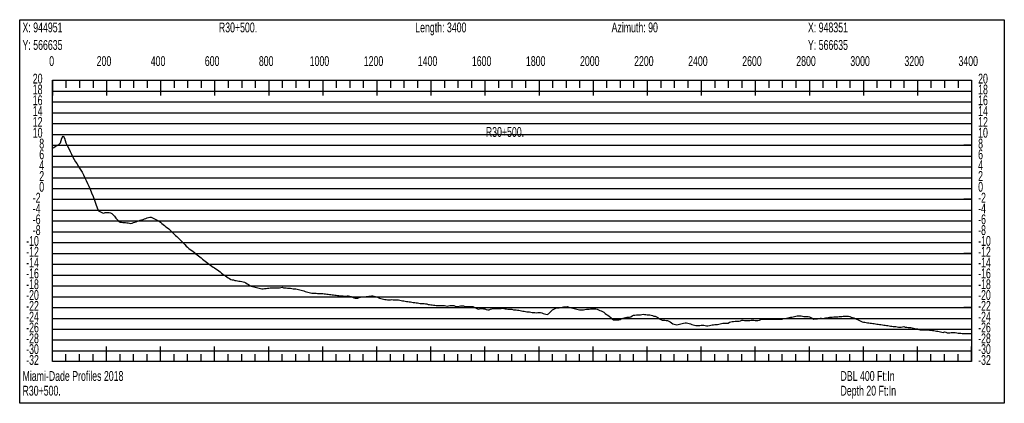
# Model space of a CAD drawing. Header units: feet. Extents: x 1 to 30, y -268 to -1.
# Tile 75 of 94: x 21.21 to 30.32, y -68.17 to -64.63. Entities that reach past the tile are written whole.
import ezdxf

# ---------------------------------------------------------------- set-up
doc = ezdxf.new("R2010")
doc.units = ezdxf.units.FT
doc.header["$MEASUREMENT"] = 0
doc.layers.add('LABELS', color=7, linetype='Continuous')
doc.layers.add('XSECTION', color=7, linetype='Continuous')

msp = doc.modelspace()

# ---------------------------------------------------------------- linework, layer by layer
at = {"layer": 'XSECTION', "color": 0, "linetype": 'Continuous'}
for points in [[(21.212, -64.63), (30.318, -64.63), (30.318, -68.175), (21.212, -68.175), (21.212, -64.63)], [(21.515, -65.19), (30.015, -65.19), (30.015, -67.79), (21.515, -67.79), (21.515, -65.19)], [(21.515, -65.19), (21.515, -65.331)], [(21.515, -65.19), (21.515, -65.331)], [(21.515, -65.19), (21.515, -65.26)], [(21.515, -65.19), (21.515, -65.26)], [(21.64, -65.19), (21.64, -65.26)], [(21.765, -65.19), (21.765, -65.26)], [(21.89, -65.19), (21.89, -65.26)], [(22.015, -65.19), (22.015, -65.331)], [(22.015, -65.19), (22.015, -65.26)], [(22.14, -65.19), (22.14, -65.26)], [(22.265, -65.19), (22.265, -65.26)], [(22.39, -65.19), (22.39, -65.26)], [(22.515, -65.19), (22.515, -65.331)], [(22.515, -65.19), (22.515, -65.26)], [(22.64, -65.19), (22.64, -65.26)], [(22.765, -65.19), (22.765, -65.26)], [(22.89, -65.19), (22.89, -65.26)], [(23.015, -65.19), (23.015, -65.331)], [(23.015, -65.19), (23.015, -65.26)], [(23.14, -65.19), (23.14, -65.26)], [(23.265, -65.19), (23.265, -65.26)], [(23.39, -65.19), (23.39, -65.26)], [(23.515, -65.19), (23.515, -65.331)], [(23.515, -65.19), (23.515, -65.26)], [(23.64, -65.19), (23.64, -65.26)], [(23.765, -65.19), (23.765, -65.26)], [(23.89, -65.19), (23.89, -65.26)], [(24.015, -65.19), (24.015, -65.331)], [(24.015, -65.19), (24.015, -65.26)], [(24.14, -65.19), (24.14, -65.26)], [(24.265, -65.19), (24.265, -65.26)], [(24.39, -65.19), (24.39, -65.26)], [(24.515, -65.19), (24.515, -65.331)], [(24.515, -65.19), (24.515, -65.26)], [(24.64, -65.19), (24.64, -65.26)], [(24.765, -65.19), (24.765, -65.26)], [(24.89, -65.19), (24.89, -65.26)], [(25.015, -65.19), (25.015, -65.331)], [(25.015, -65.19), (25.015, -65.26)], [(25.14, -65.19), (25.14, -65.26)], [(25.265, -65.19), (25.265, -65.26)], [(25.39, -65.19), (25.39, -65.26)], [(25.515, -65.19), (25.515, -65.331)], [(25.515, -65.19), (25.515, -65.26)], [(25.64, -65.19), (25.64, -65.26)], [(25.765, -65.19), (25.765, -65.26)], [(25.89, -65.19), (25.89, -65.26)], [(26.015, -65.19), (26.015, -65.331)], [(26.015, -65.19), (26.015, -65.26)], [(26.14, -65.19), (26.14, -65.26)], [(26.265, -65.19), (26.265, -65.26)], [(26.39, -65.19), (26.39, -65.26)], [(26.515, -65.19), (26.515, -65.331)], [(26.515, -65.19), (26.515, -65.26)], [(26.64, -65.19), (26.64, -65.26)], [(26.765, -65.19), (26.765, -65.26)], [(26.89, -65.19), (26.89, -65.26)], [(27.015, -65.19), (27.015, -65.331)], [(27.015, -65.19), (27.015, -65.26)], [(27.14, -65.19), (27.14, -65.26)], [(27.265, -65.19), (27.265, -65.26)], [(27.39, -65.19), (27.39, -65.26)], [(27.515, -65.19), (27.515, -65.331)], [(27.515, -65.19), (27.515, -65.26)], [(27.64, -65.19), (27.64, -65.26)], [(27.765, -65.19), (27.765, -65.26)], [(27.89, -65.19), (27.89, -65.26)], [(28.015, -65.19), (28.015, -65.331)], [(28.015, -65.19), (28.015, -65.26)], [(28.14, -65.19), (28.14, -65.26)], [(28.265, -65.19), (28.265, -65.26)], [(28.39, -65.19), (28.39, -65.26)], [(28.515, -65.19), (28.515, -65.331)], [(28.515, -65.19), (28.515, -65.26)], [(28.64, -65.19), (28.64, -65.26)], [(28.765, -65.19), (28.765, -65.26)], [(28.89, -65.19), (28.89, -65.26)], [(29.015, -65.19), (29.015, -65.331)], [(29.015, -65.19), (29.015, -65.26)], [(29.14, -65.19), (29.14, -65.26)], [(29.265, -65.19), (29.265, -65.26)], [(29.39, -65.19), (29.39, -65.26)], [(29.515, -65.19), (29.515, -65.331)], [(29.515, -65.19), (29.515, -65.26)], [(29.64, -65.19), (29.64, -65.26)], [(29.765, -65.19), (29.765, -65.26)], [(29.89, -65.19), (29.89, -65.26)], [(30.015, -65.19), (30.015, -65.331)], [(30.015, -65.19), (30.015, -65.26)], [(21.515, -65.79), (21.585, -65.79)], [(30.015, -65.79), (29.945, -65.79)], [(21.515, -66.29), (21.585, -66.29)], [(30.015, -66.29), (29.945, -66.29)], [(21.515, -66.79), (21.585, -66.79)], [(30.015, -66.79), (29.945, -66.79)], [(21.515, -67.29), (21.585, -67.29)], [(30.015, -67.29), (29.945, -67.29)], [(21.515, -67.79), (21.515, -67.649)], [(21.515, -67.79), (21.515, -67.649)], [(22.015, -67.79), (22.015, -67.649)], [(22.515, -67.79), (22.515, -67.649)], [(23.015, -67.79), (23.015, -67.649)], [(23.515, -67.79), (23.515, -67.649)], [(24.015, -67.79), (24.015, -67.649)], [(24.515, -67.79), (24.515, -67.649)], [(25.015, -67.79), (25.015, -67.649)], [(25.515, -67.79), (25.515, -67.649)], [(26.015, -67.79), (26.015, -67.649)], [(26.515, -67.79), (26.515, -67.649)], [(27.015, -67.79), (27.015, -67.649)], [(27.515, -67.79), (27.515, -67.649)], [(28.015, -67.79), (28.015, -67.649)], [(28.515, -67.79), (28.515, -67.649)], [(29.015, -67.79), (29.015, -67.649)], [(29.515, -67.79), (29.515, -67.649)], [(30.015, -67.79), (30.015, -67.649)], [(21.515, -67.79), (21.515, -67.72)], [(21.515, -67.79), (21.515, -67.72)], [(21.64, -67.79), (21.64, -67.72)], [(21.765, -67.79), (21.765, -67.72)], [(21.89, -67.79), (21.89, -67.72)], [(22.015, -67.79), (22.015, -67.72)], [(22.14, -67.79), (22.14, -67.72)], [(22.265, -67.79), (22.265, -67.72)], [(22.39, -67.79), (22.39, -67.72)], [(22.515, -67.79), (22.515, -67.72)], [(22.64, -67.79), (22.64, -67.72)], [(22.765, -67.79), (22.765, -67.72)], [(22.89, -67.79), (22.89, -67.72)], [(23.015, -67.79), (23.015, -67.72)], [(23.14, -67.79), (23.14, -67.72)], [(23.265, -67.79), (23.265, -67.72)], [(23.39, -67.79), (23.39, -67.72)], [(23.515, -67.79), (23.515, -67.72)], [(23.64, -67.79), (23.64, -67.72)], [(23.765, -67.79), (23.765, -67.72)], [(23.89, -67.79), (23.89, -67.72)], [(24.015, -67.79), (24.015, -67.72)], [(24.14, -67.79), (24.14, -67.72)], [(24.265, -67.79), (24.265, -67.72)], [(24.39, -67.79), (24.39, -67.72)], [(24.515, -67.79), (24.515, -67.72)], [(24.64, -67.79), (24.64, -67.72)], [(24.765, -67.79), (24.765, -67.72)], [(24.89, -67.79), (24.89, -67.72)], [(25.015, -67.79), (25.015, -67.72)], [(25.14, -67.79), (25.14, -67.72)], [(25.265, -67.79), (25.265, -67.72)], [(25.39, -67.79), (25.39, -67.72)], [(25.515, -67.79), (25.515, -67.72)], [(25.64, -67.79), (25.64, -67.72)], [(25.765, -67.79), (25.765, -67.72)], [(25.89, -67.79), (25.89, -67.72)], [(26.015, -67.79), (26.015, -67.72)], [(26.14, -67.79), (26.14, -67.72)], [(26.265, -67.79), (26.265, -67.72)], [(26.39, -67.79), (26.39, -67.72)], [(26.515, -67.79), (26.515, -67.72)], [(26.64, -67.79), (26.64, -67.72)], [(26.765, -67.79), (26.765, -67.72)], [(26.89, -67.79), (26.89, -67.72)], [(27.015, -67.79), (27.015, -67.72)], [(27.14, -67.79), (27.14, -67.72)], [(27.265, -67.79), (27.265, -67.72)], [(27.39, -67.79), (27.39, -67.72)], [(27.515, -67.79), (27.515, -67.72)], [(27.64, -67.79), (27.64, -67.72)], [(27.765, -67.79), (27.765, -67.72)], [(27.89, -67.79), (27.89, -67.72)], [(28.015, -67.79), (28.015, -67.72)], [(28.14, -67.79), (28.14, -67.72)], [(28.265, -67.79), (28.265, -67.72)], [(28.39, -67.79), (28.39, -67.72)], [(28.515, -67.79), (28.515, -67.72)], [(28.64, -67.79), (28.64, -67.72)], [(28.765, -67.79), (28.765, -67.72)], [(28.89, -67.79), (28.89, -67.72)], [(29.015, -67.79), (29.015, -67.72)], [(29.14, -67.79), (29.14, -67.72)], [(29.265, -67.79), (29.265, -67.72)], [(29.39, -67.79), (29.39, -67.72)], [(29.515, -67.79), (29.515, -67.72)], [(29.64, -67.79), (29.64, -67.72)], [(29.765, -67.79), (29.765, -67.72)], [(29.89, -67.79), (29.89, -67.72)], [(30.015, -67.79), (30.015, -67.72)]]:
    msp.add_lwpolyline(points, dxfattribs=at)
at = {"layer": 'XSECTION', "color": 0}
for points in [[(21.515, -65.29), (30.015, -65.29)], [(21.515, -65.39), (30.015, -65.39)], [(21.515, -65.49), (30.015, -65.49)], [(21.515, -65.59), (30.015, -65.59)], [(21.515, -65.69), (30.015, -65.69)], [(21.515, -65.79), (30.015, -65.79)], [(21.515, -65.89), (30.015, -65.89)], [(21.515, -65.99), (30.015, -65.99)], [(21.515, -66.09), (30.015, -66.09)], [(21.515, -66.19), (30.015, -66.19)], [(21.515, -66.29), (30.015, -66.29)], [(21.515, -66.39), (30.015, -66.39)], [(21.515, -66.49), (30.015, -66.49)], [(21.515, -66.59), (30.015, -66.59)], [(21.515, -66.69), (30.015, -66.69)], [(21.515, -66.79), (30.015, -66.79)], [(21.515, -66.89), (30.015, -66.89)], [(21.515, -66.99), (30.015, -66.99)], [(21.515, -67.09), (30.015, -67.09)], [(21.515, -67.19), (30.015, -67.19)], [(21.515, -67.29), (30.015, -67.29)], [(21.515, -67.39), (30.015, -67.39)], [(21.515, -67.49), (30.015, -67.49)], [(21.515, -67.59), (30.015, -67.59)], [(21.515, -67.69), (30.015, -67.69)]]:
    msp.add_lwpolyline(points, dxfattribs=at)
at = {"layer": 'XSECTION', "color": 5, "linetype": 'Continuous'}
msp.add_lwpolyline([(21.515, -65.818), (21.5275, -65.81), (21.54, -65.803), (21.5525, -65.7955), (21.565, -65.788), (21.5775, -65.7805), (21.59, -65.767), (21.6025, -65.7255), (21.615, -65.7045), (21.6275, -65.724), (21.64, -65.7675), (21.6525, -65.794), (21.665, -65.8205), (21.6775, -65.8475), (21.69, -65.874), (21.7025, -65.8995), (21.715, -65.923), (21.7275, -65.9435), (21.74, -65.96), (21.7525, -65.981), (21.765, -66.0035), (21.7775, -66.022), (21.79, -66.0405), (21.8025, -66.065), (21.815, -66.0905), (21.8275, -66.1165), (21.84, -66.1425), (21.8525, -66.168), (21.865, -66.1975), (21.8775, -66.2315), (21.89, -66.265), (21.9025, -66.2985), (21.915, -66.3335), (21.9275, -66.3685), (21.94, -66.3955), (21.9525, -66.402), (21.965, -66.4085), (21.9775, -66.415), (21.99, -66.4165), (22.0025, -66.4125), (22.015, -66.4115), (22.0275, -66.4115), (22.04, -66.412), (22.0525, -66.415), (22.065, -66.4225), (22.0775, -66.4335), (22.09, -66.4465), (22.1025, -66.463), (22.115, -66.4775), (22.1275, -66.4915), (22.14, -66.5), (22.1525, -66.5015), (22.165, -66.503), (22.1775, -66.5045), (22.19, -66.5055), (22.2025, -66.507), (22.215, -66.5085), (22.2275, -66.511), (22.24, -66.5135), (22.2525, -66.5095), (22.265, -66.505), (22.2775, -66.501), (22.29, -66.4965), (22.3025, -66.492), (22.315, -66.488), (22.3275, -66.4835), (22.34, -66.479), (22.3525, -66.475), (22.365, -66.4705), (22.3775, -66.4665), (22.39, -66.462), (22.4025, -66.458), (22.415, -66.455), (22.4275, -66.455), (22.44, -66.4605), (22.4525, -66.467), (22.465, -66.473), (22.4775, -66.4795), (22.49, -66.486), (22.5025, -66.493), (22.515, -66.501), (22.5275, -66.5135), (22.54, -66.5215), (22.5525, -66.5315), (22.565, -66.543), (22.5775, -66.5535), (22.59, -66.5635), (22.6025, -66.574), (22.615, -66.5885), (22.6275, -66.6005), (22.64, -66.612), (22.6525, -66.6235), (22.665, -66.6345), (22.6775, -66.646), (22.69, -66.6575), (22.7025, -66.669), (22.715, -66.682), (22.7275, -66.6945), (22.74, -66.7085), (22.7525, -66.7215), (22.765, -66.733), (22.7775, -66.743), (22.79, -66.753), (22.8025, -66.7625), (22.815, -66.7725), (22.8275, -66.7825), (22.84, -66.7925), (22.8525, -66.8025), (22.865, -66.812), (22.8775, -66.822), (22.89, -66.832), (22.9025, -66.842), (22.915, -66.852), (22.9275, -66.8615), (22.94, -66.8715), (22.9525, -66.8815), (22.965, -66.8915), (22.9775, -66.9), (22.99, -66.9075), (23.0025, -66.9155), (23.015, -66.924), (23.0275, -66.933), (23.04, -66.9415), (23.0525, -66.95), (23.065, -66.9615), (23.0775, -66.9715), (23.09, -66.9805), (23.1025, -66.9895), (23.115, -66.9985), (23.1275, -67.0065), (23.14, -67.014), (23.1525, -67.022), (23.165, -67.0295), (23.1775, -67.0345), (23.19, -67.035), (23.2025, -67.039), (23.215, -67.0415), (23.2275, -67.0435), (23.24, -67.0455), (23.2525, -67.047), (23.265, -67.049), (23.2775, -67.0515), (23.29, -67.0555), (23.3025, -67.063), (23.315, -67.0705), (23.3275, -67.078), (23.34, -67.0855), (23.3525, -67.092), (23.365, -67.097), (23.3775, -67.0995), (23.39, -67.1025), (23.4025, -67.1055), (23.415, -67.1085), (23.4275, -67.1115), (23.44, -67.1145), (23.4525, -67.116), (23.465, -67.116), (23.4775, -67.1145), (23.49, -67.1135), (23.5025, -67.112), (23.515, -67.11), (23.5275, -67.1065), (23.54, -67.1065), (23.5525, -67.1065), (23.565, -67.1065), (23.5775, -67.1065), (23.59, -67.1065), (23.6025, -67.1065), (23.615, -67.1065), (23.6275, -67.104), (23.64, -67.103), (23.6525, -67.1065), (23.665, -67.1065), (23.6775, -67.1085), (23.69, -67.112), (23.7025, -67.112), (23.715, -67.112), (23.7275, -67.1135), (23.74, -67.117), (23.7525, -67.1175), (23.765, -67.1175), (23.7775, -67.119), (23.79, -67.1225), (23.8025, -67.126), (23.815, -67.1295), (23.8275, -67.133), (23.84, -67.137), (23.8525, -67.141), (23.865, -67.1445), (23.8775, -67.148), (23.89, -67.1515), (23.9025, -67.155), (23.915, -67.157), (23.9275, -67.157), (23.94, -67.157), (23.9525, -67.157), (23.965, -67.159), (23.9775, -67.1595), (23.99, -67.1595), (24.0025, -67.16), (24.015, -67.1615), (24.0275, -67.163), (24.04, -67.1645), (24.0525, -67.166), (24.065, -67.1675), (24.0775, -67.169), (24.09, -67.171), (24.1025, -67.1725), (24.115, -67.174), (24.1275, -67.1755), (24.14, -67.177), (24.1525, -67.1785), (24.165, -67.18), (24.1775, -67.1815), (24.19, -67.183), (24.2025, -67.183), (24.215, -67.1855), (24.2275, -67.186), (24.24, -67.1825), (24.2525, -67.1825), (24.265, -67.1855), (24.2775, -67.189), (24.29, -67.193), (24.3025, -67.1995), (24.315, -67.202), (24.3275, -67.202), (24.34, -67.202), (24.3525, -67.198), (24.365, -67.1955), (24.3775, -67.192), (24.39, -67.192), (24.4025, -67.191), (24.415, -67.189), (24.4275, -67.187), (24.44, -67.1855), (24.4525, -67.1835), (24.465, -67.182), (24.4775, -67.182), (24.49, -67.184), (24.5025, -67.188), (24.515, -67.1925), (24.5275, -67.197), (24.54, -67.202), (24.5525, -67.2065), (24.565, -67.21), (24.5775, -67.2125), (24.59, -67.2145), (24.6025, -67.217), (24.615, -67.2195), (24.6275, -67.22), (24.64, -67.2195), (24.6525, -67.2155), (24.665, -67.2185), (24.6775, -67.22), (24.69, -67.22), (24.7025, -67.22), (24.715, -67.22), (24.7275, -67.2225), (24.74, -67.2255), (24.7525, -67.2275), (24.765, -67.2295), (24.7775, -67.231), (24.79, -67.233), (24.8025, -67.235), (24.815, -67.237), (24.8275, -67.2385), (24.84, -67.2405), (24.8525, -67.2425), (24.865, -67.244), (24.8775, -67.246), (24.89, -67.248), (24.9025, -67.25), (24.915, -67.2535), (24.9275, -67.2525), (24.94, -67.2515), (24.9525, -67.253), (24.965, -67.2545), (24.9775, -67.2565), (24.99, -67.2605), (25.0025, -67.2625), (25.015, -67.264), (25.0275, -67.2655), (25.04, -67.267), (25.0525, -67.2685), (25.065, -67.27), (25.0775, -67.271), (25.09, -67.271), (25.1025, -67.271), (25.115, -67.271), (25.1275, -67.271), (25.14, -67.271), (25.1525, -67.2735), (25.165, -67.276), (25.1775, -67.275), (25.19, -67.271), (25.2025, -67.271), (25.215, -67.271), (25.2275, -67.271), (25.24, -67.2765), (25.2525, -67.2805), (25.265, -67.28), (25.2775, -67.276), (25.29, -67.2755), (25.3025, -67.2755), (25.315, -67.2755), (25.3275, -67.279), (25.34, -67.28), (25.3525, -67.28), (25.365, -67.28), (25.3775, -67.28), (25.39, -67.28), (25.4025, -67.2815), (25.415, -67.288), (25.4275, -67.2925), (25.44, -67.2975), (25.4525, -67.305), (25.465, -67.301), (25.4775, -67.3), (25.49, -67.3), (25.5025, -67.3005), (25.515, -67.3035), (25.5275, -67.307), (25.54, -67.31), (25.5525, -67.31), (25.565, -67.3065), (25.5775, -67.303), (25.59, -67.3), (25.6025, -67.3), (25.615, -67.3), (25.6275, -67.3), (25.64, -67.3), (25.6525, -67.3), (25.665, -67.2975), (25.6775, -67.2965), (25.69, -67.3), (25.7025, -67.3015), (25.715, -67.3025), (25.7275, -67.304), (25.74, -67.305), (25.7525, -67.3055), (25.765, -67.3065), (25.7775, -67.31), (25.79, -67.3105), (25.8025, -67.3115), (25.815, -67.3135), (25.8275, -67.315), (25.84, -67.3185), (25.8525, -67.3215), (25.865, -67.325), (25.8775, -67.325), (25.89, -67.3275), (25.9025, -67.33), (25.915, -67.33), (25.9275, -67.33), (25.94, -67.332), (25.9525, -67.335), (25.965, -67.335), (25.9775, -67.337), (25.99, -67.3395), (26.0025, -67.336), (26.015, -67.335), (26.0275, -67.337), (26.04, -67.3405), (26.0525, -67.344), (26.065, -67.3475), (26.0775, -67.351), (26.09, -67.3545), (26.1025, -67.3475), (26.115, -67.337), (26.1275, -67.325), (26.14, -67.3125), (26.1525, -67.305), (26.165, -67.298), (26.1775, -67.2915), (26.19, -67.2915), (26.2025, -67.2915), (26.215, -67.2895), (26.2275, -67.286), (26.24, -67.2825), (26.2525, -67.284), (26.265, -67.285), (26.2775, -67.282), (26.29, -67.286), (26.3025, -67.289), (26.315, -67.292), (26.3275, -67.295), (26.34, -67.298), (26.3525, -67.301), (26.365, -67.304), (26.3775, -67.307), (26.39, -67.31), (26.4025, -67.311), (26.415, -67.3105), (26.4275, -67.3105), (26.44, -67.308), (26.4525, -67.3055), (26.465, -67.3055), (26.4775, -67.3055), (26.49, -67.3035), (26.5025, -67.3005), (26.515, -67.3005), (26.5275, -67.3005), (26.54, -67.301), (26.5525, -67.3065), (26.565, -67.3115), (26.5775, -67.3165), (26.59, -67.32), (26.6025, -67.327), (26.615, -67.334), (26.6275, -67.344), (26.64, -67.353), (26.6525, -67.3615), (26.665, -67.371), (26.6775, -67.383), (26.69, -67.394), (26.7025, -67.4025), (26.715, -67.405), (26.7275, -67.405), (26.74, -67.405), (26.7525, -67.404), (26.765, -67.4), (26.7775, -67.3925), (26.79, -67.388), (26.8025, -67.3845), (26.815, -67.381), (26.8275, -67.3805), (26.84, -67.3805), (26.8525, -67.3805), (26.865, -67.3765), (26.8775, -67.3675), (26.89, -67.3605), (26.9025, -67.36), (26.915, -67.359), (26.9275, -67.358), (26.94, -67.357), (26.9525, -67.3565), (26.965, -67.353), (26.9775, -67.352), (26.99, -67.3535), (27.0025, -67.3545), (27.015, -67.356), (27.0275, -67.3575), (27.04, -67.359), (27.0525, -67.3605), (27.065, -67.364), (27.0775, -67.371), (27.09, -67.371), (27.1025, -67.3755), (27.115, -67.3835), (27.1275, -67.3935), (27.14, -67.4015), (27.1525, -67.4055), (27.165, -67.4055), (27.1775, -67.408), (27.19, -67.411), (27.2025, -67.411), (27.215, -67.4145), (27.2275, -67.422), (27.24, -67.4325), (27.2525, -67.4395), (27.265, -67.444), (27.2775, -67.4475), (27.29, -67.451), (27.3025, -67.4475), (27.315, -67.444), (27.3275, -67.44), (27.34, -67.4365), (27.3525, -67.433), (27.365, -67.4315), (27.3775, -67.4325), (27.39, -67.436), (27.4025, -67.4365), (27.415, -67.441), (27.4275, -67.4475), (27.44, -67.451), (27.4525, -67.4545), (27.465, -67.456), (27.4775, -67.456), (27.49, -67.456), (27.5025, -67.456), (27.515, -67.453), (27.5275, -67.452), (27.54, -67.4545), (27.5525, -67.4565), (27.565, -67.459), (27.5775, -67.4595), (27.59, -67.456), (27.6025, -67.4515), (27.615, -67.451), (27.6275, -67.4495), (27.64, -67.446), (27.6525, -67.446), (27.665, -67.4455), (27.6775, -67.445), (27.69, -67.441), (27.7025, -67.437), (27.715, -67.4355), (27.7275, -67.4355), (27.74, -67.4355), (27.7525, -67.4355), (27.765, -67.4335), (27.7775, -67.4255), (27.79, -67.4215), (27.8025, -67.4205), (27.815, -67.4195), (27.8275, -67.4165), (27.84, -67.4155), (27.8525, -67.4155), (27.865, -67.415), (27.8775, -67.4115), (27.89, -67.4075), (27.9025, -67.407), (27.915, -67.41), (27.9275, -67.4105), (27.94, -67.4105), (27.9525, -67.4105), (27.965, -67.409), (27.9775, -67.407), (27.99, -67.406), (28.0025, -67.406), (28.015, -67.409), (28.0275, -67.411), (28.04, -67.411), (28.0525, -67.4075), (28.065, -67.402), (28.0775, -67.397), (28.09, -67.397), (28.1025, -67.397), (28.115, -67.397), (28.1275, -67.3975), (28.14, -67.3975), (28.1525, -67.3975), (28.165, -67.3975), (28.1775, -67.3975), (28.19, -67.3975), (28.2025, -67.398), (28.215, -67.398), (28.2275, -67.398), (28.24, -67.398), (28.2525, -67.398), (28.265, -67.396), (28.2775, -67.3925), (28.29, -67.39), (28.3025, -67.3875), (28.315, -67.385), (28.3275, -67.3825), (28.34, -67.38), (28.3525, -67.3775), (28.365, -67.375), (28.3775, -67.3725), (28.39, -67.3685), (28.4025, -67.368), (28.415, -67.3675), (28.4275, -67.368), (28.44, -67.3675), (28.4525, -67.3695), (28.465, -67.3725), (28.4775, -67.372), (28.49, -67.372), (28.5025, -67.3735), (28.515, -67.3765), (28.5275, -67.3825), (28.54, -67.389), (28.5525, -67.396), (28.565, -67.3955), (28.5775, -67.3955), (28.59, -67.394), (28.6025, -67.3905), (28.615, -67.387), (28.6275, -67.387), (28.64, -67.39), (28.6525, -67.388), (28.665, -67.3865), (28.6775, -67.3845), (28.69, -67.3825), (28.7025, -67.3805), (28.715, -67.3785), (28.7275, -67.3775), (28.74, -67.377), (28.7525, -67.376), (28.765, -67.3755), (28.7775, -67.375), (28.79, -67.374), (28.8025, -67.3725), (28.815, -67.3715), (28.8275, -67.3705), (28.84, -67.3705), (28.8525, -67.371), (28.865, -67.371), (28.8775, -67.371), (28.89, -67.374), (28.9025, -67.378), (28.915, -67.3815), (28.9275, -67.3855), (28.94, -67.392), (28.9525, -67.3985), (28.965, -67.4025), (28.9775, -67.41), (28.99, -67.4175), (29.0025, -67.4225), (29.015, -67.4245), (29.0275, -67.426), (29.04, -67.428), (29.0525, -67.43), (29.065, -67.4315), (29.0775, -67.4335), (29.09, -67.4355), (29.1025, -67.437), (29.115, -67.439), (29.1275, -67.441), (29.14, -67.4425), (29.1525, -67.4445), (29.165, -67.4465), (29.1775, -67.448), (29.19, -67.45), (29.2025, -67.452), (29.215, -67.4535), (29.2275, -67.4555), (29.24, -67.4575), (29.2525, -67.459), (29.265, -67.461), (29.2775, -67.463), (29.29, -67.4645), (29.3025, -67.466), (29.315, -67.466), (29.3275, -67.468), (29.34, -67.47), (29.3525, -67.471), (29.365, -67.471), (29.3775, -67.4685), (29.39, -67.4665), (29.4025, -67.471), (29.415, -67.472), (29.4275, -67.4735), (29.44, -67.4745), (29.4525, -67.4755), (29.465, -67.4775), (29.4775, -67.48), (29.49, -67.4825), (29.5025, -67.4855), (29.515, -67.488), (29.5275, -67.4915), (29.54, -67.495), (29.5525, -67.496), (29.565, -67.496), (29.5775, -67.496), (29.59, -67.4965), (29.6025, -67.4965), (29.615, -67.4965), (29.6275, -67.4985), (29.64, -67.5), (29.6525, -67.502), (29.665, -67.5035), (29.6775, -67.5055), (29.69, -67.5075), (29.7025, -67.509), (29.715, -67.5105), (29.7275, -67.514), (29.74, -67.5175), (29.7525, -67.5195), (29.765, -67.5155), (29.7775, -67.519), (29.79, -67.5225), (29.8025, -67.5245), (29.815, -67.5225), (29.8275, -67.5205), (29.84, -67.5215), (29.8525, -67.521), (29.865, -67.521), (29.8775, -67.5235), (29.89, -67.5265), (29.9025, -67.5275), (29.915, -67.528), (29.9275, -67.529), (29.94, -67.53), (29.9525, -67.531), (29.965, -67.531), (29.9775, -67.531), (29.99, -67.531), (30.0025, -67.531), (30.015, -67.531)], dxfattribs=at)

# ---------------------------------------------------------------- texts
at = {"layer": 'LABELS', "color": 0, "width": 0.666667}
for s, p in [('Length: 3400', (24.87, -64.747)), ('Azimuth: 90', (26.686, -64.747)), ('X: 944951', (21.238, -64.747)), ('R30+500.', (23.054, -64.747)), ('X: 948351', (28.502, -64.747)), ('Y: 566635', (21.238, -64.909)), ('Y: 566635', (28.502, -64.909)), ('0', (21.485, -65.058)), ('0', (21.485, -65.058)), ('200', (21.924, -65.058)), ('400', (22.424, -65.058)), ('600', (22.924, -65.058)), ('800', (23.424, -65.058)), ('1000', (23.894, -65.058)), ('1200', (24.394, -65.058)), ('1400', (24.894, -65.058)), ('1600', (25.394, -65.058)), ('1800', (25.894, -65.058)), ('2000', (26.394, -65.058)), ('2200', (26.894, -65.058)), ('2400', (27.394, -65.058)), ('2600', (27.894, -65.058)), ('2800', (28.394, -65.058)), ('3000', (28.894, -65.058)), ('3200', (29.394, -65.058)), ('3400', (29.894, -65.058)), ('20', (21.333, -65.22)), ('20', (30.076, -65.22)), ('18', (21.333, -65.32)), ('18', (30.076, -65.32)), ('16', (21.333, -65.42)), ('16', (30.076, -65.42)), ('14', (21.333, -65.52)), ('14', (30.076, -65.52)), ('12', (21.333, -65.62)), ('12', (30.076, -65.62)), ('10', (21.333, -65.72)), ('R30+500.', (25.523, -65.713)), ('10', (30.076, -65.72)), ('8', (21.393, -65.82)), ('8', (30.076, -65.82)), ('6', (21.393, -65.92)), ('6', (30.076, -65.92)), ('4', (21.393, -66.02)), ('4', (30.076, -66.02)), ('2', (21.393, -66.12)), ('2', (30.076, -66.12)), ('0', (21.393, -66.22)), ('0', (30.076, -66.22)), ('-2', (21.333, -66.32)), ('-2', (30.076, -66.32)), ('-4', (21.333, -66.42)), ('-4', (30.076, -66.42)), ('-6', (21.333, -66.52)), ('-6', (30.076, -66.52)), ('-8', (21.333, -66.62)), ('-8', (30.076, -66.62)), ('-10', (21.272, -66.72)), ('-10', (30.076, -66.72)), ('-12', (21.272, -66.82)), ('-12', (30.076, -66.82)), ('-14', (21.272, -66.92)), ('-14', (30.076, -66.92)), ('-16', (21.272, -67.02)), ('-16', (30.076, -67.02)), ('-18', (21.272, -67.12)), ('-18', (30.076, -67.12)), ('-20', (21.272, -67.22)), ('-20', (30.076, -67.22)), ('-22', (21.272, -67.32)), ('-22', (30.076, -67.32)), ('-24', (21.272, -67.42)), ('-24', (30.076, -67.42)), ('-26', (21.272, -67.52)), ('-26', (30.076, -67.52)), ('-28', (21.272, -67.62)), ('-28', (30.076, -67.62)), ('-30', (21.272, -67.72)), ('-30', (30.076, -67.72)), ('-32', (21.272, -67.82)), ('-32', (30.076, -67.82)), ('DBL 400 Ft:In', (28.803, -67.968)), ('Depth 20 Ft:In', (28.803, -68.104))]:
    msp.add_text(s, height=0.091, dxfattribs=at).set_placement(p)
at = {"layer": 'LABELS', "color": 5, "width": 0.666667}
for s, p in [('Miami-Dade Profiles 2018', (21.238, -67.968)), ('R30+500.', (21.238, -68.104))]:
    msp.add_text(s, height=0.091, dxfattribs=at).set_placement(p)

doc.saveas('drawing.dxf')
